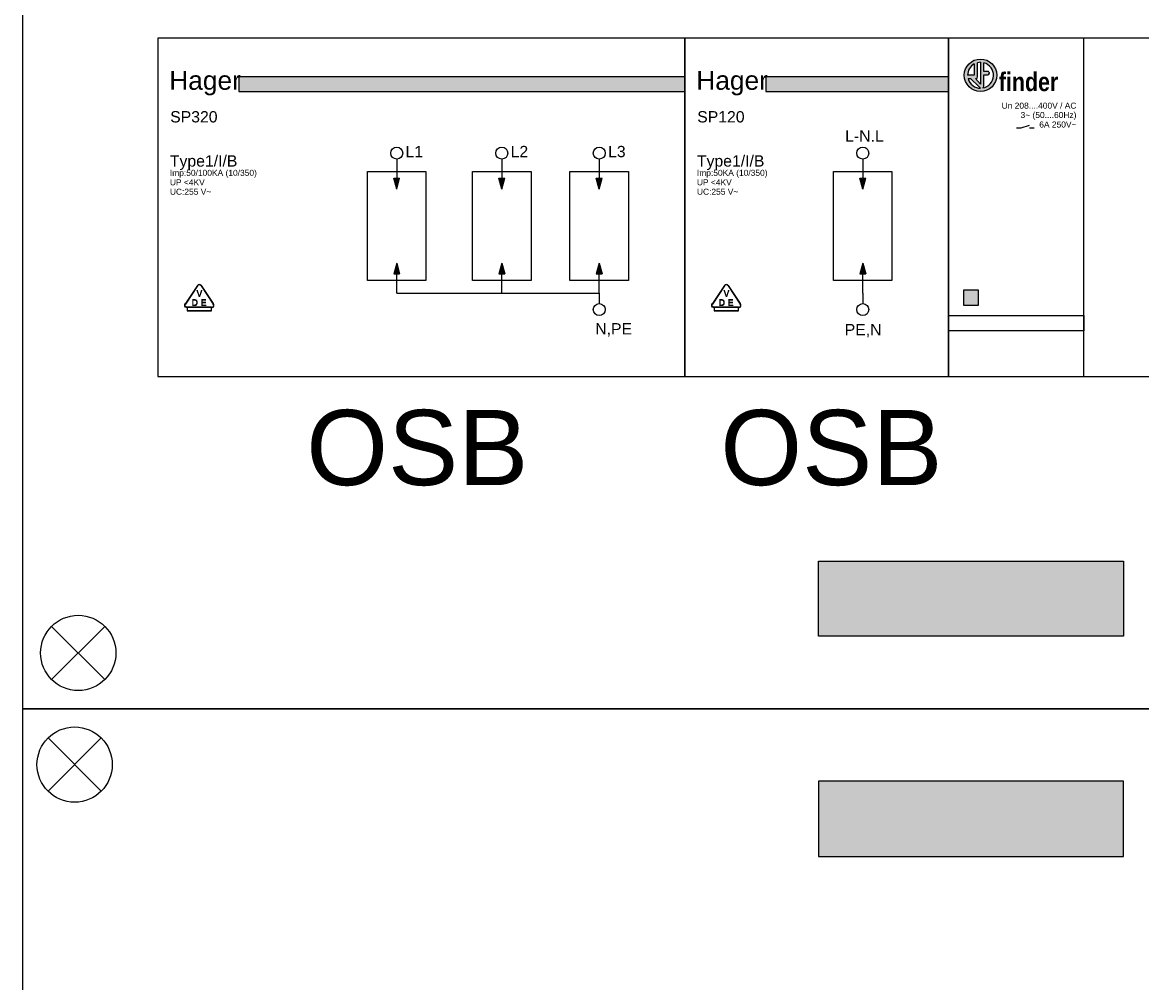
# Model space of a CAD drawing. Header units: millimetres. Extents: x -76073 to -606, y -39488 to 9083.
# Tile 7 of 23: x -15580 to -14093, y -29077 to -27801. Entities that reach past the tile are written whole.
import ezdxf
from ezdxf.enums import TextEntityAlignment as Align

# ---------------------------------------------------------------- set-up
doc = ezdxf.new("R2010")
doc.units = ezdxf.units.MM
doc.header["$LTSCALE"] = 100
doc.layers.add('EL$6----', color=7, linetype='Continuous')
doc.layers.add('EL6-----', color=7, linetype='Continuous')
doc.styles.add('Arial', font='arial.ttf')
doc.styles.add('Arial_bold', font='arialbd.ttf')
doc.styles.get("Standard").update_dxf_attribs({"font": 'arial.ttf'})

# ---------------------------------------------------------------- blocks, each defined once
blk = doc.blocks.new('kastblok 1')
blk.add_hatch(color=256).paths.add_polyline_path([(1462.5, -1136.6), (1462.5, -1236.6), (1057.5, -1236.6), (1057.5, -1136.6)])
for points in [[(0, -1332.9), (2520, -1332.9), (2520, 0), (0, 0)], [(2340, -441.5), (180, -441.5), (180, -891.5), (2340, -891.5)], [(180, -891.5), (2340, -891.5), (2340, -441.5), (180, -441.5)]]:
    blk.add_lwpolyline(points, close=True)
at = {"flags": 128}
blk.add_lwpolyline([(1057.5, -1136.6), (1462.5, -1136.6), (1462.5, -1236.6), (1057.5, -1236.6), (1057.5, -1136.6)], dxfattribs=at)
for points in [[(38.8, -1223.4), (109.5, -1294.1)], [(109.5, -1223.4), (38.8, -1294.1)]]:
    blk.add_lwpolyline(points)
blk.add_circle((74.2, -1258.7), 50)
blk = doc.blocks.new('kastblok 2 leeg')
blk.add_hatch(color=256).paths.add_polyline_path([(1462.5, -196.3), (1462.5, -96.3), (1057.5, -96.3), (1057.5, -196.3)])
blk.add_lwpolyline([(0, -2665.8), (2520, -2665.8), (2520, 0), (0, 0)], close=True)
for points in [[(34.1, -109.5), (104.8, -38.8)], [(104.8, -109.5), (34.1, -38.8)]]:
    blk.add_lwpolyline(points)
at = {"flags": 128}
blk.add_lwpolyline([(1057.5, -196.3), (1462.5, -196.3), (1462.5, -96.3), (1057.5, -96.3), (1057.5, -196.3)], dxfattribs=at)
blk.add_circle((69.4, -74.2), 50)
blk = doc.blocks.new('OSB-Hager-type SP---')
h = blk.add_hatch(color=160)
h.dxf.hatch_style = 1
h.paths.add_polyline_path([(700, -50.9), (107.4, -50.9), (107.4, -70.9), (700, -70.9)])
at = {"ltscale": 0.75}
h = blk.add_hatch(color=7, dxfattribs=at)
h.dxf.hatch_style = 1
h.paths.add_polyline_path([(321, -186.2), (313.3, -186.2), (317.2, -200.7)])
h = blk.add_hatch(color=7, dxfattribs=at)
h.dxf.hatch_style = 1
h.paths.add_polyline_path([(460.6, -186.2), (452.9, -186.2), (456.7, -200.7)])
h = blk.add_hatch(color=7, dxfattribs=at)
h.dxf.hatch_style = 1
h.paths.add_polyline_path([(590.1, -186.2), (582.3, -186.2), (586.2, -200.7)])
h = blk.add_hatch(color=7, dxfattribs=at)
h.dxf.hatch_style = 1
h.paths.add_polyline_path([(317.2, -299), (313.3, -313.5), (321, -313.5)])
h = blk.add_hatch(color=7, dxfattribs=at)
h.dxf.hatch_style = 1
h.paths.add_polyline_path([(456.7, -299), (452.9, -313.5), (460.6, -313.5)])
h = blk.add_hatch(color=7, dxfattribs=at)
h.dxf.hatch_style = 1
h.paths.add_polyline_path([(586.2, -299), (582.3, -313.5), (590.1, -313.5)])
at = {"color": 0}
for p, q in [((107.4, -50.9), (700, -50.9)), ((107.4, -50.9), (107.4, -70.9)), ((107.4, -70.9), (700, -70.9))]:
    blk.add_line(p, q, dxfattribs=at)
blk.add_lwpolyline([(0, 0), (0, -450), (700, -450), (700, 0), (0, 0)], dxfattribs=at)
at = {"ltscale": 0.75}
for points in [[(317.2, -160.9), (317.2, -186.2)], [(456.7, -160.9), (456.7, -186.2)], [(586.2, -160.9), (586.2, -186.2)], [(317.2, -200.7), (313.3, -186.2)], [(313.3, -186.2), (321, -186.2)], [(317.2, -200.7), (321, -186.2)], [(456.7, -200.7), (452.9, -186.2)], [(452.9, -186.2), (460.6, -186.2)], [(456.7, -200.7), (460.6, -186.2)], [(586.2, -200.7), (582.3, -186.2)], [(582.3, -186.2), (590.1, -186.2)], [(586.2, -200.7), (590.1, -186.2)], [(317.2, -299), (313.3, -313.5)], [(317.2, -299), (321, -313.5)], [(456.7, -299), (452.9, -313.5)], [(456.7, -299), (460.6, -313.5)], [(586.2, -299), (582.3, -313.5)], [(586.2, -299), (590.1, -313.5)], [(313.3, -313.5), (321, -313.5)], [(317.2, -338.9), (317.2, -313.5)], [(452.9, -313.5), (460.6, -313.5)], [(456.7, -338.9), (456.7, -313.5)], [(582.3, -313.5), (590.1, -313.5)], [(586.2, -338.9), (586.2, -313.5)], [(317.2, -338.9), (586.2, -338.9)], [(586.2, -338.9), (586.2, -352.9)]]:
    blk.add_lwpolyline(points, dxfattribs=at)
for points in [[(278.3, -177.3), (356, -177.3), (356, -322.4), (278.3, -322.4)], [(417.9, -177.3), (495.6, -177.3), (495.6, -322.4), (417.9, -322.4)], [(547.3, -177.3), (625, -177.3), (625, -322.4), (547.3, -322.4)]]:
    blk.add_lwpolyline(points, close=True, dxfattribs=at)
at = {"flags": 128}
for points in [[(52.6, -328.8), (36.5, -352.9)], [(52.6, -329.5), (36.5, -353.6)], [(57.3, -328.8), (73.4, -352.9)], [(57.3, -329.5), (73.4, -353.6)], [(39, -357.6), (38, -357.6)], [(39, -358.3), (38, -358.3)], [(71, -357.6), (72, -357.6)], [(71, -358.3), (72, -358.3)]]:
    blk.add_lwpolyline(points, dxfattribs=at)
for points in [[(57.3, -328.8, 0.599946), (52.6, -328.8)], [(57.3, -329.5, 0.599946), (52.6, -329.5)], [(38, -357.6, -0.617465), (36.5, -352.9)], [(38, -358.3, -0.617465), (36.5, -353.6)], [(72, -357.6, 0.617465), (73.4, -352.9)], [(72, -358.3, 0.617465), (73.4, -353.6)]]:
    blk.add_lwpolyline(points, format="xyb", dxfattribs=at)
for points in [[(39, -361.9), (71, -361.9), (71, -357.6), (39, -357.6)], [(39, -362.6), (71, -362.6), (71, -358.3), (39, -358.3)]]:
    blk.add_lwpolyline(points, close=True, dxfattribs=at)
at = {"ltscale": 0.75}
for centre in [(317.2, -152.9), (456.7, -152.9), (586.2, -152.9), (586.2, -360.9)]:
    blk.add_circle(centre, 8, dxfattribs=at)
at = {"color": 160, "style": 'Arial'}
blk.add_text('Hager', height=25, dxfattribs=at).set_placement((15.1, -68.7))
for s, height, p in [('L1', 15, (328.9, -158.3)), ('L2', 15, (468.5, -158.3)), ('L3', 15, (597.9, -158.3)), ('Imp:50/100KA (10/350)', 8, (15.9, -183.1)), ('UP <4KV', 8, (15.9, -195.7)), ('UC:255 V~', 8, (15.9, -208.2)), ('N,PE', 15, (580.9, -393.9))]:
    blk.add_text(s, height=height).set_placement(p)
at = {"style": 'Arial_bold'}
for s, p in [('V', (51.1, -343.5)), ('V', (51.1, -344.1)), ('D', (44.7, -355.5)), ('D', (44.7, -356.2)), ('E', (56.7, -355.5)), ('E', (56.7, -356.1))]:
    blk.add_text(s, height=8.64, dxfattribs=at).set_placement(p)
at = {"style": 'Arial'}
for tag, p in [('TYPENUMMER', (16.3, -112.1)), ('TYPE', (15.9, -170.8))]:
    blk.add_attdef(tag, p, '', height=15, dxfattribs=at)
blk = doc.blocks.new('OSB-Hager-type 1fase')
h = blk.add_hatch(color=160)
h.dxf.hatch_style = 1
h.paths.add_polyline_path([(350, -50.9), (107.4, -50.9), (107.4, -70.9), (350, -70.9)])
at = {"ltscale": 0.75}
h = blk.add_hatch(color=7, dxfattribs=at)
h.dxf.hatch_style = 1
h.paths.add_polyline_path([(240.1, -186.2), (232.3, -186.2), (236.2, -200.7)])
h = blk.add_hatch(color=7, dxfattribs=at)
h.dxf.hatch_style = 1
h.paths.add_polyline_path([(236.2, -299), (232.3, -313.5), (240.1, -313.5)])
at = {"color": 0}
for p, q in [((107.4, -50.9), (350, -50.9)), ((107.4, -50.9), (107.4, -70.9)), ((107.4, -70.9), (350, -70.9))]:
    blk.add_line(p, q, dxfattribs=at)
blk.add_lwpolyline([(0, 0), (0, -450), (350, -450), (350, 0), (0, 0)], dxfattribs=at)
at = {"ltscale": 0.75}
for points in [[(236.2, -160.9), (236.2, -186.2)], [(236.2, -200.7), (232.3, -186.2)], [(232.3, -186.2), (240.1, -186.2)], [(236.2, -200.7), (240.1, -186.2)], [(236.2, -299), (232.3, -313.5)], [(236.2, -299), (240.1, -313.5)], [(232.3, -313.5), (240.1, -313.5)], [(236.2, -338.9), (236.2, -313.5)], [(236.2, -338.9), (236.2, -352.9)]]:
    blk.add_lwpolyline(points, dxfattribs=at)
blk.add_lwpolyline([(197.3, -177.3), (275, -177.3), (275, -322.4), (197.3, -322.4)], close=True, dxfattribs=at)
at = {"flags": 128}
for points in [[(52.6, -328.8), (36.5, -352.9)], [(52.6, -329.5), (36.5, -353.6)], [(57.3, -328.8), (73.4, -352.9)], [(57.3, -329.5), (73.4, -353.6)], [(39, -357.6), (38, -357.6)], [(39, -358.3), (38, -358.3)], [(71, -357.6), (72, -357.6)], [(71, -358.3), (72, -358.3)]]:
    blk.add_lwpolyline(points, dxfattribs=at)
for points in [[(57.3, -328.8, 0.599946), (52.6, -328.8)], [(57.3, -329.5, 0.599946), (52.6, -329.5)], [(38, -357.6, -0.617465), (36.5, -352.9)], [(38, -358.3, -0.617465), (36.5, -353.6)], [(72, -357.6, 0.617465), (73.4, -352.9)], [(72, -358.3, 0.617465), (73.4, -353.6)]]:
    blk.add_lwpolyline(points, format="xyb", dxfattribs=at)
for points in [[(39, -361.9), (71, -361.9), (71, -357.6), (39, -357.6)], [(39, -362.6), (71, -362.6), (71, -358.3), (39, -358.3)]]:
    blk.add_lwpolyline(points, close=True, dxfattribs=at)
at = {"ltscale": 0.75}
for centre in [(236.2, -152.9), (236.2, -360.9)]:
    blk.add_circle(centre, 8, dxfattribs=at)
at = {"color": 160, "style": 'Arial'}
blk.add_text('Hager', height=25, dxfattribs=at).set_placement((15.1, -68.7))
for s, height, p in [('L-N.L', 15, (212.8, -137.6)), ('Imp:50KA (10/350)', 8, (15.9, -183.1)), ('UP <4KV', 8, (15.9, -195.7)), ('UC:255 V~', 8, (15.9, -208.2)), ('PE,N', 15, (212.2, -395))]:
    blk.add_text(s, height=height).set_placement(p)
at = {"style": 'Arial_bold'}
for s, p in [('V', (51.1, -343.5)), ('V', (51.1, -344.1)), ('D', (44.7, -355.5)), ('D', (44.7, -356.2)), ('E', (56.7, -355.5)), ('E', (56.7, -356.1))]:
    blk.add_text(s, height=8.64, dxfattribs=at).set_placement(p)
at = {"style": 'Arial'}
for tag, p in [('TYPENUMMER', (16.3, -112.1)), ('TYPE', (15.9, -170.8))]:
    blk.add_attdef(tag, p, '', height=15, dxfattribs=at)
blk = doc.blocks.new('finderlogo')
blk.add_circle((-34240.965, -74246.009), 1.044)
blk = doc.blocks.new('finder logo tekst')
at = {"true_color": 0x000000}
h = blk.add_hatch(color=18, dxfattribs=at)
h.dxf.hatch_style = 1
h.paths.add_polyline_path([(0, 0, 1), (2.088, 0, 1)])
h.paths.add_polyline_path([(0.642, 0.727), (0.642, 0.007), (0.213, 0.01, -0.269632)], flags=16)
h.paths.add_polyline_path([(0.847, 0.807, -0.062883), (1.053, 0.831), (1.053, -0.567), (0.732, -0.213), (0.783, -0.213), (0.825, -0.182), (0.847, -0.095)], flags=16)
h.paths.add_polyline_path([(1.267, 0.8, -0.798805), (1.188, -0.818), (1.235, -0.781), (1.265, -0.703), (1.267, 0.029), (1.513, 0.029), (1.581, 0.06), (1.612, 0.128), (1.613, 0.15), (1.607, 0.171), (1.588, 0.206), (1.555, 0.234), (1.534, 0.242), (1.514, 0.245), (1.267, 0.246)], flags=16)
h.paths.add_polyline_path([(0.93, -0.731), (1.034, -0.825), (1.051, -0.831, -0.340321), (0.243, -0.219), (0.402, -0.218)], flags=16)
for p, q in [((0.642, 0.727), (0.642, 0.007)), ((0.847, -0.095), (0.847, 0.807)), ((1.053, 0.831), (1.053, -0.567)), ((1.267, 0.246), (1.267, 0.8)), ((0.642, 0.007), (0.213, 0.01)), ((1.265, -0.703), (1.267, 0.029)), ((1.514, 0.245), (1.267, 0.246)), ((1.267, 0.029), (1.513, 0.029)), ((1.513, 0.029), (1.581, 0.06)), ((1.534, 0.242), (1.514, 0.245)), ((1.555, 0.234), (1.534, 0.242)), ((1.588, 0.206), (1.555, 0.234)), ((1.581, 0.06), (1.612, 0.128)), ((1.607, 0.171), (1.588, 0.206)), ((1.613, 0.15), (1.607, 0.171)), ((1.612, 0.128), (1.613, 0.15)), ((0.243, -0.219), (0.402, -0.218)), ((0.402, -0.217), (0.93, -0.731)), ((0.732, -0.213), (0.783, -0.213)), ((1.053, -0.567), (0.732, -0.213)), ((0.783, -0.213), (0.825, -0.182)), ((0.825, -0.182), (0.847, -0.095)), ((1.235, -0.781), (1.265, -0.703)), ((0.93, -0.731), (1.034, -0.825)), ((1.034, -0.825), (1.051, -0.831)), ((1.188, -0.818), (1.235, -0.781))]:
    blk.add_line(p, q)
for start, end in [(118.92307, 179.28276), (89.35111, 103.74393), (279.9814, 74.45355), (195.28752, 270.46563)]:
    blk.add_arc((1.044, 0), 0.831, start, end)
blk.add_blockref('finderlogo', (34242.009, 74246.009))
at = {"insert": (2.22, 0.178), "char_height": 1.2, "attachment_point": 1, "style": 'Arial'}
blk.add_mtext_dynamic_manual_height_columns('{\\fArial Narrow|b1|i0|c0|p34;finder}', width=6.95816, gutter_width=6, heights=[0], dxfattribs=at)
blk = doc.blocks.new('Finder-schakelmodule')
h = blk.add_hatch(color=20)
h.dxf.hatch_style = 1
h.paths.add_polyline_path([(20, -335), (20, -355), (40, -355), (40, -335)])
at = {"color": 0}
blk.add_lwpolyline([(0, 0), (0, -450), (180, -450), (180, 0), (0, 0)], dxfattribs=at)
for points in [[(90.2, -119.3), (96.6, -119.3), (107.6, -115.7)], [(107.6, -119.3), (113.9, -119.3)]]:
    blk.add_lwpolyline(points)
at = {"flags": 128}
blk.add_lwpolyline([(20, -335), (20, -355), (40, -355), (40, -335)], close=True, dxfattribs=at)
blk.add_lwpolyline([(0, -368.9), (180, -368.9), (180, -388.9), (0, -388.9)], close=True)
at = {"xscale": 20.66935514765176, "yscale": 20.66935514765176, "zscale": 20.66935514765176}
blk.add_blockref('finder logo tekst', (21, -49.4), dxfattribs=at)
for s, p in [('Un 208....400V / AC', (170, -93.8)), ('3~ (50....60Hz)', (170, -106.3)), ('6A 250V~', (170, -118.9))]:
    blk.add_text(s, height=8).set_placement(p, align=Align.RIGHT)

msp = doc.modelspace()

# ---------------------------------------------------------------- block references
for name, p, values in [('OSB-Hager-type SP---', (-15400, -27822.1), {'TYPENUMMER': 'SP320', 'TYPE': 'Type1/I/B'}), ('OSB-Hager-type 1fase', (-14700, -27822.1), {'TYPE': 'Type1/I/B', 'TYPENUMMER': 'SP120'})]:
    msp.add_blockref(name, p).add_auto_attribs(values)
msp.add_blockref('Finder-schakelmodule', (-14350, -27822.1))
at = {"layer": 'EL$6----'}
for name, p in [('kastblok 1', (-15580, -27380.6)), ('kastblok 2 leeg', (-15580, -28713.5))]:
    msp.add_blockref(name, p, dxfattribs=at)

# ---------------------------------------------------------------- texts
at = {"layer": 'EL6-----', "color": 0, "style": 'Arial'}
for p in [(-15055.5, -28446.3), (-14505.5, -28446.3)]:
    msp.add_text('OSB', height=100, dxfattribs=at).set_placement(p, align=Align.BOTTOM_CENTER)

doc.saveas('drawing.dxf')
